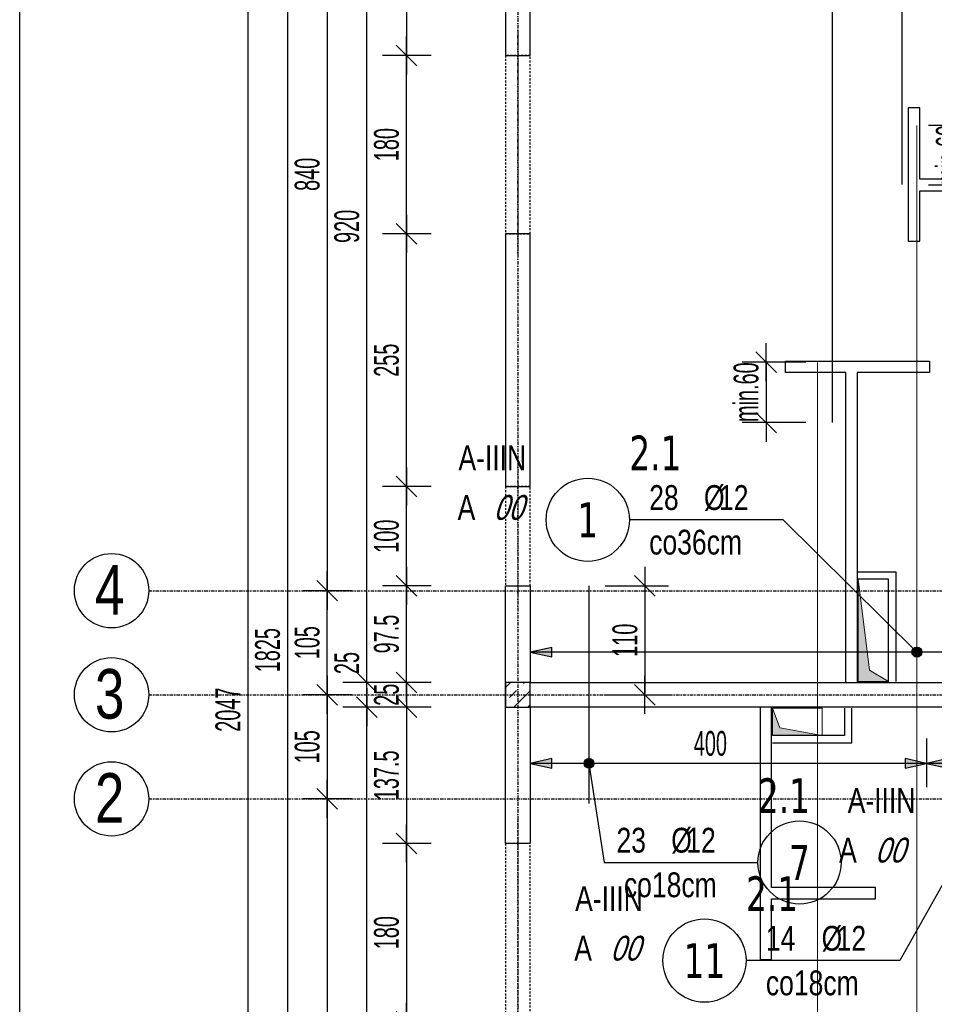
# Model space of a CAD drawing. Header units: millimetres. Extents: x 7622 to 25843, y -22705 to -15125.
# Tile 22 of 45: x 11523 to 12446, y -17111 to -16118. Entities that reach past the tile are written whole.
import ezdxf
from ezdxf.enums import TextEntityAlignment as Align

# ---------------------------------------------------------------- set-up
doc = ezdxf.new("R2010")
doc.units = ezdxf.units.MM
doc.header["$LTSCALE"] = 10
doc.linetypes.add('MO', pattern=[0.7, 0.35, -0.17, 0.01, -0.17])
doc.linetypes.add('MP', pattern=[0.36, 0.2, -0.16])
doc.layers.add('BA_obw', color=230, linetype='Continuous', plot=False)
doc.layers.add('BZ_pom', color=6, linetype='Continuous', plot=False)
for name, color, linetype in [('BA_szr', 1, 'Continuous'), ('BA_wym', 1, 'Continuous'), ('BD_lpm', 1, 'MP'), ('BD_osm', 1, 'MO'), ('BD_txs', 2, 'Continuous'), ('BD_wic', 1, 'Continuous'), ('BD_wig', 3, 'Continuous'), ('BZ_odn', 1, 'Continuous'), ('BZ_opi1', 7, 'Continuous'), ('BZ_opi2', 4, 'Continuous'), ('BZ_P_wid', 3, 'Continuous'), ('BZ_wym', 1, 'Continuous')]:
    doc.layers.add(name, color=color, linetype=linetype)
doc.layers.add('Nowe_A-Przebicia_Nr_pióra__1', color=7, linetype='Continuous', lineweight=13)
doc.layers.add('Nowe_A-Przebicia_Nr_pióra__102', color=7, linetype='Continuous', lineweight=5, true_color=0xcccccc)
doc.styles.add('BIKTBG', font='tahoma.ttf', dxfattribs={"width": 0.85})
doc.styles.add('BIKTS', font='bikromsw.shx', dxfattribs={"width": 0.8})
doc.styles.add('BIKWYM', font='bikromsw.shx', dxfattribs={"width": 0.6})
doc.dimstyles.new('BA_KR_100_cm', dxfattribs={"dimtxt": 25, "dimasz": 1.666667, "dimexe": 24, "dimexo": 0, "dimgap": 0, "dimtad": 0, "dimdec": 1, "dimrnd": 0.5, "dimzin": 9, "dimdsep": 46, "dimtxsty": 'BIKWYM', "dimblk": 'WYM-KR', "dimcen": 0, "dimdle": 20, "dimclrd": 256, "dimclre": 256, "dimclrt": 2, "dimadec": 0, "dimazin": 0, "dimtfac": 0.033333, "dimtdec": 1, "dimtmove": 0, "dimatfit": 3, "dimldrblk": 'WYM-KR', "dimfxl": 25, "dimfxlon": 1, "dimtvp": 0.8, "dimtolj": 1, "dimarcsym": 0})
doc.dimstyles.new('BZ_KP_100_cm', dxfattribs={"dimtxt": 25, "dimasz": 1.666667, "dimexe": 24, "dimexo": 0, "dimgap": 0, "dimtad": 0, "dimdec": 1, "dimrnd": 0.5, "dimzin": 9, "dimdsep": 46, "dimtxsty": 'BIKWYM', "dimblk": 'WYM-KR', "dimblk1": 'WYM-KP', "dimblk2": 'WYM-KP', "dimsah": 1, "dimcen": 0, "dimdle": 20, "dimclrd": 256, "dimclre": 256, "dimclrt": 7, "dimadec": 0, "dimazin": 0, "dimtfac": 0.033333, "dimtdec": 1, "dimtmove": 0, "dimatfit": 3, "dimldrblk": 'WYM-KP', "dimfxl": 1, "dimtvp": 0.8, "dimtolj": 1, "dimarcsym": 0})
doc.dimstyles.new('BZ_KR_100_cm', dxfattribs={"dimtxt": 25, "dimasz": 1.666667, "dimexe": 24, "dimexo": 0, "dimgap": 0, "dimtad": 0, "dimdec": 1, "dimrnd": 0.5, "dimzin": 9, "dimdsep": 46, "dimtxsty": 'BIKWYM', "dimblk": 'WYM-KR', "dimcen": 0, "dimdle": 20, "dimclrd": 256, "dimclre": 256, "dimclrt": 7, "dimadec": 0, "dimazin": 0, "dimtfac": 0.033333, "dimtdec": 1, "dimtmove": 0, "dimatfit": 3, "dimldrblk": 'WYM-KR', "dimfxl": 1, "dimtvp": 0.8, "dimtolj": 1, "dimarcsym": 0})
doc.dimstyles.new('BZ_ST_100_cm', dxfattribs={"dimtxt": 25, "dimasz": 1.666667, "dimexe": 24, "dimexo": 0, "dimgap": 0, "dimtad": 0, "dimdec": 1, "dimrnd": 0.5, "dimdsep": 46, "dimtxsty": 'BIKWYM', "dimblk": 'WYM-ST', "dimcen": 0, "dimdle": 20, "dimclrd": 256, "dimclre": 256, "dimclrt": 7, "dimadec": 0, "dimazin": 0, "dimtfac": 0.033333, "dimtdec": 1, "dimtix": 1, "dimtmove": 2, "dimatfit": 3, "dimldrblk": 'WYM-ST', "dimfxl": 25, "dimfxlon": 1, "dimtvp": 0.8, "dimtolj": 1, "dimtzin": 0, "dimarcsym": 0})

# ---------------------------------------------------------------- blocks, each defined once
blk = doc.blocks.new('WYM-ST')
blk.add_hatch(color=256).paths.add_polyline_path([(-13, 2.88), (0, 0), (-13, -2.88)])
blk.add_lwpolyline([(0, 0), (-13, 2.88), (-13, -2.88), (0, 0)])
blk = doc.blocks.new('*D193')
at = {"layer": 'BA_wym', "lineweight": -2}
for p, q in [((13028.56, -17480.38), (13028.56, -17529.38)), ((12038.6, -17530.38), (12038.6, -17481.38)), ((13026.89, -17505.38), (12040.26, -17505.38))]:
    blk.add_line(p, q, dxfattribs=at)
at = {"layer": 'Defpoints', "color": 0}
for p in [(13028.56, -16344.31), (12038.6, -17505.38), (12038.6, -17641.31)]:
    blk.add_point(p, dxfattribs=at)
at = {"layer": 'BA_wym', "lineweight": -2, "xscale": 1.666666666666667, "yscale": 1.666666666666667, "zscale": 1.666666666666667, "rotation": 180}
blk.add_blockref('WYM-ST', (12038.6, -17505.38), dxfattribs=at)
at = {"layer": 'BA_wym', "lineweight": -2, "xscale": 1.666666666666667, "yscale": 1.666666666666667, "zscale": 1.666666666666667}
blk.add_blockref('WYM-ST', (13028.56, -17505.38), dxfattribs=at)
at = {"layer": 'BA_wym', "color": 7, "insert": (12533.58, -17485.38), "char_height": 25, "attachment_point": 5, "style": 'BIKWYM'}
blk.add_mtext('\\A1;990', dxfattribs=at)
blk = doc.blocks.new('WYM-KR')
at = {"color": 7, "linetype": 'ByBlock'}
blk.add_line((6.24, 6.24), (-6.24, -6.24), dxfattribs=at)
at = {"linetype": 'ByBlock'}
blk.add_line((11.52, 0), (-11.52, 0), dxfattribs=at)
blk = doc.blocks.new('*D308')
at = {"layer": 'BA_wym', "lineweight": -2}
for p, q in [((11938.6, -15866.31), (11889.6, -15866.31)), ((11913.6, -15867.98), (11913.6, -16152.14)), ((11938.6, -16153.81), (11889.6, -16153.81))]:
    blk.add_line(p, q, dxfattribs=at)
at = {"layer": 'Defpoints', "color": 0}
for p in [(11953.6, -15866.31), (11913.6, -16153.81), (11953.6, -16153.81)]:
    blk.add_point(p, dxfattribs=at)
at = {"layer": 'BA_wym', "lineweight": -2, "xscale": 1.666666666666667, "yscale": 1.666666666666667, "zscale": 1.666666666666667}
for p, rotation in [((11913.6, -15866.31), 90), ((11913.6, -16153.81), 270)]:
    blk.add_blockref('WYM-KR', p, dxfattribs=dict(at, rotation=rotation))
at = {"layer": 'BA_wym', "color": 2, "insert": (11893.6, -16010.06), "char_height": 25, "attachment_point": 5, "rotation": 90, "style": 'BIKWYM'}
blk.add_mtext('\\A1;287.5', dxfattribs=at)
blk = doc.blocks.new('*D309')
at = {"layer": 'BA_wym', "lineweight": -2}
for p, q in [((11938.6, -16153.81), (11889.6, -16153.81)), ((11913.6, -16332.14), (11913.6, -16155.48)), ((11938.6, -16333.81), (11889.6, -16333.81))]:
    blk.add_line(p, q, dxfattribs=at)
at = {"layer": 'Defpoints', "color": 0}
for p in [(11913.6, -16153.81), (11953.6, -16153.81), (11953.6, -16333.81)]:
    blk.add_point(p, dxfattribs=at)
at = {"layer": 'BA_wym', "lineweight": -2, "xscale": 1.666666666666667, "yscale": 1.666666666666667, "zscale": 1.666666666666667}
for p, rotation in [((11913.6, -16153.81), 90), ((11913.6, -16333.81), 270)]:
    blk.add_blockref('WYM-KR', p, dxfattribs=dict(at, rotation=rotation))
at = {"layer": 'BA_wym', "color": 2, "insert": (11893.6, -16243.81), "char_height": 25, "attachment_point": 5, "rotation": 90, "style": 'BIKWYM'}
blk.add_mtext('\\A1;180', dxfattribs=at)
blk = doc.blocks.new('*D310')
at = {"layer": 'BA_wym', "lineweight": -2}
for p, q in [((11938.6, -16333.81), (11889.6, -16333.81)), ((11913.6, -16587.14), (11913.6, -16335.48)), ((11938.6, -16588.81), (11889.6, -16588.81))]:
    blk.add_line(p, q, dxfattribs=at)
at = {"layer": 'Defpoints', "color": 0}
for p in [(11913.6, -16333.81), (11953.6, -16333.81), (11953.6, -16588.81)]:
    blk.add_point(p, dxfattribs=at)
at = {"layer": 'BA_wym', "lineweight": -2, "xscale": 1.666666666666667, "yscale": 1.666666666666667, "zscale": 1.666666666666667}
for p, rotation in [((11913.6, -16333.81), 90), ((11913.6, -16588.81), 270)]:
    blk.add_blockref('WYM-KR', p, dxfattribs=dict(at, rotation=rotation))
at = {"layer": 'BA_wym', "color": 2, "insert": (11893.6, -16461.31), "char_height": 25, "attachment_point": 5, "rotation": 90, "style": 'BIKWYM'}
blk.add_mtext('\\A1;255', dxfattribs=at)
blk = doc.blocks.new('*D311')
at = {"layer": 'BA_wym', "lineweight": -2}
for p, q in [((11938.6, -16588.81), (11889.6, -16588.81)), ((11913.6, -16687.14), (11913.6, -16590.48)), ((11938.6, -16688.81), (11889.6, -16688.81))]:
    blk.add_line(p, q, dxfattribs=at)
at = {"layer": 'Defpoints', "color": 0}
for p in [(11913.6, -16588.81), (11953.6, -16588.81), (11953.6, -16688.81)]:
    blk.add_point(p, dxfattribs=at)
at = {"layer": 'BA_wym', "lineweight": -2, "xscale": 1.666666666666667, "yscale": 1.666666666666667, "zscale": 1.666666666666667}
for p, rotation in [((11913.6, -16588.81), 90), ((11913.6, -16688.81), 270)]:
    blk.add_blockref('WYM-KR', p, dxfattribs=dict(at, rotation=rotation))
at = {"layer": 'BA_wym', "color": 2, "insert": (11893.6, -16638.81), "char_height": 25, "attachment_point": 5, "rotation": 90, "style": 'BIKWYM'}
blk.add_mtext('\\A1;100', dxfattribs=at)
blk = doc.blocks.new('*D312')
at = {"layer": 'BA_wym', "lineweight": -2}
for p, q in [((11938.6, -16688.81), (11889.6, -16688.81)), ((11913.6, -16784.64), (11913.6, -16690.48)), ((11938.6, -16786.31), (11889.6, -16786.31))]:
    blk.add_line(p, q, dxfattribs=at)
at = {"layer": 'Defpoints', "color": 0}
for p in [(11913.6, -16688.81), (11953.6, -16688.81), (11953.6, -16786.31)]:
    blk.add_point(p, dxfattribs=at)
at = {"layer": 'BA_wym', "lineweight": -2, "xscale": 1.666666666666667, "yscale": 1.666666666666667, "zscale": 1.666666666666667}
for p, rotation in [((11913.6, -16688.81), 90), ((11913.6, -16786.31), 270)]:
    blk.add_blockref('WYM-KR', p, dxfattribs=dict(at, rotation=rotation))
at = {"layer": 'BA_wym', "color": 2, "insert": (11893.6, -16737.56), "char_height": 25, "attachment_point": 5, "rotation": 90, "style": 'BIKWYM'}
blk.add_mtext('\\A1;97.5', dxfattribs=at)
blk = doc.blocks.new('*D313')
at = {"layer": 'BA_wym', "lineweight": -2}
for p, q in [((11913.6, -16784.64), (11913.6, -16782.98)), ((11938.6, -16786.31), (11889.6, -16786.31)), ((11913.6, -16786.31), (11913.6, -16811.31)), ((11938.6, -16811.31), (11889.6, -16811.31)), ((11913.6, -16812.98), (11913.6, -16814.64))]:
    blk.add_line(p, q, dxfattribs=at)
at = {"layer": 'Defpoints', "color": 0}
for p in [(11953.6, -16786.31), (11913.6, -16811.31), (11953.6, -16811.31)]:
    blk.add_point(p, dxfattribs=at)
at = {"layer": 'BA_wym', "lineweight": -2, "xscale": 1.666666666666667, "yscale": 1.666666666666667, "zscale": 1.666666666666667}
for p, rotation in [((11913.6, -16786.31), 270), ((11913.6, -16811.31), 90)]:
    blk.add_blockref('WYM-KR', p, dxfattribs=dict(at, rotation=rotation))
at = {"layer": 'BA_wym', "color": 2, "insert": (11893.6, -16798.81), "char_height": 25, "attachment_point": 5, "rotation": 90, "style": 'BIKWYM'}
blk.add_mtext('\\A1;25', dxfattribs=at)
blk = doc.blocks.new('*D314')
at = {"layer": 'BA_wym', "lineweight": -2}
for p, q in [((11938.6, -16811.31), (11889.6, -16811.31)), ((11913.6, -16812.98), (11913.6, -16947.14)), ((11938.6, -16948.81), (11889.6, -16948.81))]:
    blk.add_line(p, q, dxfattribs=at)
at = {"layer": 'Defpoints', "color": 0}
for p in [(11953.6, -16811.31), (11913.6, -16948.81), (11953.6, -16948.81)]:
    blk.add_point(p, dxfattribs=at)
at = {"layer": 'BA_wym', "lineweight": -2, "xscale": 1.666666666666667, "yscale": 1.666666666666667, "zscale": 1.666666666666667}
for p, rotation in [((11913.6, -16811.31), 90), ((11913.6, -16948.81), 270)]:
    blk.add_blockref('WYM-KR', p, dxfattribs=dict(at, rotation=rotation))
at = {"layer": 'BA_wym', "color": 2, "insert": (11893.6, -16880.06), "char_height": 25, "attachment_point": 5, "rotation": 90, "style": 'BIKWYM'}
blk.add_mtext('\\A1;137.5', dxfattribs=at)
blk = doc.blocks.new('*D315')
at = {"layer": 'BA_wym', "lineweight": -2}
for p, q in [((11938.6, -16948.81), (11889.6, -16948.81)), ((11913.6, -16950.48), (11913.6, -17127.14)), ((11938.6, -17128.81), (11889.6, -17128.81))]:
    blk.add_line(p, q, dxfattribs=at)
at = {"layer": 'Defpoints', "color": 0}
for p in [(11953.6, -16948.81), (11913.6, -17128.81), (11953.6, -17128.81)]:
    blk.add_point(p, dxfattribs=at)
at = {"layer": 'BA_wym', "lineweight": -2, "xscale": 1.666666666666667, "yscale": 1.666666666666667, "zscale": 1.666666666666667}
for p, rotation in [((11913.6, -16948.81), 90), ((11913.6, -17128.81), 270)]:
    blk.add_blockref('WYM-KR', p, dxfattribs=dict(at, rotation=rotation))
at = {"layer": 'BA_wym', "color": 2, "insert": (11893.6, -17038.81), "char_height": 25, "attachment_point": 5, "rotation": 90, "style": 'BIKWYM'}
blk.add_mtext('\\A1;180', dxfattribs=at)
blk = doc.blocks.new('*D316')
at = {"layer": 'BA_wym', "lineweight": -2}
for p, q in [((11938.6, -17128.81), (11889.6, -17128.81)), ((11913.6, -17810.64), (11913.6, -17130.48)), ((11938.6, -17812.31), (11889.6, -17812.31))]:
    blk.add_line(p, q, dxfattribs=at)
at = {"layer": 'Defpoints', "color": 0}
for p in [(11913.6, -17128.81), (11953.6, -17128.81), (11953.6, -17812.31)]:
    blk.add_point(p, dxfattribs=at)
at = {"layer": 'BA_wym', "lineweight": -2, "xscale": 1.666666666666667, "yscale": 1.666666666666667, "zscale": 1.666666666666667}
for p, rotation in [((11913.6, -17128.81), 90), ((11913.6, -17812.31), 270)]:
    blk.add_blockref('WYM-KR', p, dxfattribs=dict(at, rotation=rotation))
at = {"layer": 'BA_wym', "color": 2, "insert": (11893.6, -17470.56), "char_height": 25, "attachment_point": 5, "rotation": 90, "style": 'BIKWYM'}
blk.add_mtext('\\A1;683.5', dxfattribs=at)
blk = doc.blocks.new('*D319')
at = {"layer": 'BA_wym', "lineweight": -2}
for p, q in [((11898.6, -15866.31), (11849.6, -15866.31)), ((11873.6, -16784.64), (11873.6, -15867.98)), ((11898.6, -16786.31), (11849.6, -16786.31))]:
    blk.add_line(p, q, dxfattribs=at)
at = {"layer": 'Defpoints', "color": 0}
for p in [(11873.6, -15866.31), (11913.6, -15866.31), (11913.6, -16786.31)]:
    blk.add_point(p, dxfattribs=at)
at = {"layer": 'BA_wym', "lineweight": -2, "xscale": 1.666666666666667, "yscale": 1.666666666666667, "zscale": 1.666666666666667}
for p, rotation in [((11873.6, -15866.31), 90), ((11873.6, -16786.31), 270)]:
    blk.add_blockref('WYM-KR', p, dxfattribs=dict(at, rotation=rotation))
at = {"layer": 'BA_wym', "color": 2, "insert": (11853.6, -16326.31), "char_height": 25, "attachment_point": 5, "rotation": 90, "style": 'BIKWYM'}
blk.add_mtext('\\A1;920', dxfattribs=at)
blk = doc.blocks.new('*D320')
at = {"layer": 'BA_wym', "lineweight": -2}
for p, q in [((11873.6, -16784.64), (11873.6, -16750.6)), ((11898.6, -16786.31), (11849.6, -16786.31)), ((11873.6, -16811.31), (11873.6, -16786.31)), ((11898.6, -16811.31), (11849.6, -16811.31)), ((11873.6, -16812.98), (11873.6, -16814.64))]:
    blk.add_line(p, q, dxfattribs=at)
at = {"layer": 'Defpoints', "color": 0}
for p in [(11873.6, -16786.31), (11913.6, -16786.31), (11913.6, -16811.31)]:
    blk.add_point(p, dxfattribs=at)
at = {"layer": 'BA_wym', "lineweight": -2, "xscale": 1.666666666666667, "yscale": 1.666666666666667, "zscale": 1.666666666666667}
for p, rotation in [((11873.6, -16786.31), 270), ((11873.6, -16811.31), 90)]:
    blk.add_blockref('WYM-KR', p, dxfattribs=dict(at, rotation=rotation))
at = {"layer": 'BA_wym', "color": 2, "insert": (11853.6, -16766.79), "char_height": 25, "attachment_point": 5, "rotation": 90, "style": 'BIKWYM'}
blk.add_mtext('\\A1;25', dxfattribs=at)
blk = doc.blocks.new('*D321')
at = {"layer": 'BA_wym', "lineweight": -2}
for p, q in [((11898.6, -16811.31), (11849.6, -16811.31)), ((11873.6, -17639.64), (11873.6, -16812.98)), ((11898.6, -17641.31), (11849.6, -17641.31))]:
    blk.add_line(p, q, dxfattribs=at)
at = {"layer": 'Defpoints', "color": 0}
for p in [(11873.6, -16811.31), (11913.6, -16811.31), (11913.6, -17641.31)]:
    blk.add_point(p, dxfattribs=at)
at = {"layer": 'BA_wym', "lineweight": -2, "xscale": 1.666666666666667, "yscale": 1.666666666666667, "zscale": 1.666666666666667}
for p, rotation in [((11873.6, -16811.31), 90), ((11873.6, -17641.31), 270)]:
    blk.add_blockref('WYM-KR', p, dxfattribs=dict(at, rotation=rotation))
at = {"layer": 'BA_wym', "color": 2, "insert": (11853.6, -17226.31), "char_height": 25, "attachment_point": 5, "rotation": 90, "style": 'BIKWYM'}
blk.add_mtext('\\A1;830', dxfattribs=at)
blk = doc.blocks.new('*D325')
at = {"layer": 'BA_wym', "lineweight": -2}
for p, q in [((11858.6, -15853.81), (11809.6, -15853.81)), ((11833.6, -15855.48), (11833.6, -16692.14)), ((11858.6, -16693.81), (11809.6, -16693.81))]:
    blk.add_line(p, q, dxfattribs=at)
at = {"layer": 'Defpoints', "color": 0}
for p in [(11873.6, -15853.81), (11833.6, -16693.81), (11873.6, -16693.81)]:
    blk.add_point(p, dxfattribs=at)
at = {"layer": 'BA_wym', "lineweight": -2, "xscale": 1.666666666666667, "yscale": 1.666666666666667, "zscale": 1.666666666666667}
for p, rotation in [((11833.6, -15853.81), 90), ((11833.6, -16693.81), 270)]:
    blk.add_blockref('WYM-KR', p, dxfattribs=dict(at, rotation=rotation))
at = {"layer": 'BA_wym', "color": 2, "insert": (11813.6, -16273.81), "char_height": 25, "attachment_point": 5, "rotation": 90, "style": 'BIKWYM'}
blk.add_mtext('\\A1;840', dxfattribs=at)
blk = doc.blocks.new('*D326')
at = {"layer": 'BA_wym', "lineweight": -2}
for p, q in [((11858.6, -16693.81), (11809.6, -16693.81)), ((11833.6, -16797.14), (11833.6, -16695.48)), ((11858.6, -16798.81), (11809.6, -16798.81))]:
    blk.add_line(p, q, dxfattribs=at)
at = {"layer": 'Defpoints', "color": 0}
for p in [(11833.6, -16693.81), (11873.6, -16693.81), (11873.6, -16798.81)]:
    blk.add_point(p, dxfattribs=at)
at = {"layer": 'BA_wym', "lineweight": -2, "xscale": 1.666666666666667, "yscale": 1.666666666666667, "zscale": 1.666666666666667}
for p, rotation in [((11833.6, -16693.81), 90), ((11833.6, -16798.81), 270)]:
    blk.add_blockref('WYM-KR', p, dxfattribs=dict(at, rotation=rotation))
at = {"layer": 'BA_wym', "color": 2, "insert": (11813.6, -16746.31), "char_height": 25, "attachment_point": 5, "rotation": 90, "style": 'BIKWYM'}
blk.add_mtext('\\A1;105', dxfattribs=at)
blk = doc.blocks.new('*D327')
at = {"layer": 'BA_wym', "lineweight": -2}
for p, q in [((11858.6, -16798.81), (11809.6, -16798.81)), ((11833.6, -16800.48), (11833.6, -16902.14)), ((11858.6, -16903.81), (11809.6, -16903.81))]:
    blk.add_line(p, q, dxfattribs=at)
at = {"layer": 'Defpoints', "color": 0}
for p in [(11873.6, -16798.81), (11833.6, -16903.81), (11873.6, -16903.81)]:
    blk.add_point(p, dxfattribs=at)
at = {"layer": 'BA_wym', "lineweight": -2, "xscale": 1.666666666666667, "yscale": 1.666666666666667, "zscale": 1.666666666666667}
for p, rotation in [((11833.6, -16798.81), 90), ((11833.6, -16903.81), 270)]:
    blk.add_blockref('WYM-KR', p, dxfattribs=dict(at, rotation=rotation))
at = {"layer": 'BA_wym', "color": 2, "insert": (11813.6, -16851.31), "char_height": 25, "attachment_point": 5, "rotation": 90, "style": 'BIKWYM'}
blk.add_mtext('\\A1;105', dxfattribs=at)
blk = doc.blocks.new('*D328')
at = {"layer": 'BA_wym', "lineweight": -2}
for p, q in [((11858.6, -16903.81), (11809.6, -16903.81)), ((11833.6, -16905.48), (11833.6, -17652.14)), ((11858.6, -17653.81), (11809.6, -17653.81))]:
    blk.add_line(p, q, dxfattribs=at)
at = {"layer": 'Defpoints', "color": 0}
for p in [(11873.6, -16903.81), (11833.6, -17653.81), (11873.6, -17653.81)]:
    blk.add_point(p, dxfattribs=at)
at = {"layer": 'BA_wym', "lineweight": -2, "xscale": 1.666666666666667, "yscale": 1.666666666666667, "zscale": 1.666666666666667}
for p, rotation in [((11833.6, -16903.81), 90), ((11833.6, -17653.81), 270)]:
    blk.add_blockref('WYM-KR', p, dxfattribs=dict(at, rotation=rotation))
at = {"layer": 'BA_wym', "color": 2, "insert": (11813.6, -17278.81), "char_height": 25, "attachment_point": 5, "rotation": 90, "style": 'BIKWYM'}
blk.add_mtext('\\A1;750', dxfattribs=at)
blk = doc.blocks.new('*D331')
at = {"layer": 'BA_wym', "lineweight": -2}
for p, q in [((11818.6, -15841.31), (11769.6, -15841.31)), ((11793.6, -15842.98), (11793.6, -17664.64)), ((11818.6, -17666.31), (11769.6, -17666.31))]:
    blk.add_line(p, q, dxfattribs=at)
at = {"layer": 'Defpoints', "color": 0}
for p in [(11833.6, -15841.31), (11793.6, -17666.31), (11833.6, -17666.31)]:
    blk.add_point(p, dxfattribs=at)
at = {"layer": 'BA_wym', "lineweight": -2, "xscale": 1.666666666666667, "yscale": 1.666666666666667, "zscale": 1.666666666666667}
for p, rotation in [((11793.6, -15841.31), 90), ((11793.6, -17666.31), 270)]:
    blk.add_blockref('WYM-KR', p, dxfattribs=dict(at, rotation=rotation))
at = {"layer": 'BA_wym', "color": 2, "insert": (11773.6, -16753.81), "char_height": 25, "attachment_point": 5, "rotation": 90, "style": 'BIKWYM'}
blk.add_mtext('\\A1;1825', dxfattribs=at)
blk = doc.blocks.new('*D333')
at = {"layer": 'BA_wym', "lineweight": -2}
for p, q in [((11778.6, -15790.31), (11729.6, -15790.31)), ((11753.6, -15791.98), (11753.6, -17835.64)), ((11778.6, -17837.31), (11729.6, -17837.31))]:
    blk.add_line(p, q, dxfattribs=at)
at = {"layer": 'Defpoints', "color": 0}
for p in [(11793.6, -15790.31), (11753.6, -17837.31), (11793.6, -17837.31)]:
    blk.add_point(p, dxfattribs=at)
at = {"layer": 'BA_wym', "lineweight": -2, "xscale": 1.666666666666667, "yscale": 1.666666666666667, "zscale": 1.666666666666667}
for p, rotation in [((11753.6, -15790.31), 90), ((11753.6, -17837.31), 270)]:
    blk.add_blockref('WYM-KR', p, dxfattribs=dict(at, rotation=rotation))
at = {"layer": 'BA_wym', "color": 2, "insert": (11733.6, -16813.81), "char_height": 25, "attachment_point": 5, "rotation": 90, "style": 'BIKWYM'}
blk.add_mtext('\\A1;2047', dxfattribs=at)
blk = doc.blocks.new('*D363')
at = {"layer": 'BA_wym', "lineweight": -2}
for p, q in [((12038.6, -15939.08), (12038.6, -15988.08)), ((13028.6, -15989.08), (13028.6, -15940.08)), ((13026.93, -15964.08), (12040.26, -15964.08))]:
    blk.add_line(p, q, dxfattribs=at)
at = {"layer": 'Defpoints', "color": 0}
for p in [(12038.6, -15866.31), (12038.6, -15964.08), (13028.6, -16170.31)]:
    blk.add_point(p, dxfattribs=at)
at = {"layer": 'BA_wym', "lineweight": -2, "xscale": 1.666666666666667, "yscale": 1.666666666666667, "zscale": 1.666666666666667, "rotation": 180}
blk.add_blockref('WYM-ST', (12038.6, -15964.08), dxfattribs=at)
at = {"layer": 'BA_wym', "lineweight": -2, "xscale": 1.666666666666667, "yscale": 1.666666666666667, "zscale": 1.666666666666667}
blk.add_blockref('WYM-ST', (13028.6, -15964.08), dxfattribs=at)
at = {"layer": 'BA_wym', "color": 7, "insert": (12533.58, -15944.08), "char_height": 25, "attachment_point": 5, "style": 'BIKWYM'}
blk.add_mtext('\\A1;990', dxfattribs=at)
blk = doc.blocks.new('*D367')
at = {"layer": 'BA_wym', "lineweight": -2}
for p, q in [((12038.6, -16730.81), (12038.6, -16779.81)), ((13028.56, -16730.81), (13028.56, -16779.81)), ((13026.89, -16755.81), (12040.26, -16755.81))]:
    blk.add_line(p, q, dxfattribs=at)
at = {"layer": 'Defpoints', "color": 0}
for p in [(13028.56, -16344.31), (12038.6, -16658.04), (12038.6, -16755.81)]:
    blk.add_point(p, dxfattribs=at)
at = {"layer": 'BA_wym', "lineweight": -2, "xscale": 1.666666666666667, "yscale": 1.666666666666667, "zscale": 1.666666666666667, "rotation": 180}
blk.add_blockref('WYM-ST', (12038.6, -16755.81), dxfattribs=at)
at = {"layer": 'BA_wym', "lineweight": -2, "xscale": 1.666666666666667, "yscale": 1.666666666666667, "zscale": 1.666666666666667}
blk.add_blockref('WYM-ST', (13028.56, -16755.81), dxfattribs=at)
at = {"layer": 'BA_wym', "color": 7, "insert": (12482.15, -16735.81), "char_height": 25, "attachment_point": 5, "style": 'BIKWYM'}
blk.add_mtext('\\A1;990', dxfattribs=at)
blk = doc.blocks.new('*D369')
at = {"layer": 'BZ_wym', "lineweight": -2}
for p, q in [((12316.55, -16463.31), (12252.55, -16463.31)), ((12276.55, -16461.64), (12276.55, -16459.98)), ((12276.55, -16463.31), (12276.55, -16524.31)), ((12316.55, -16524.31), (12252.55, -16524.31)), ((12276.55, -16525.98), (12276.55, -16527.64))]:
    blk.add_line(p, q, dxfattribs=at)
at = {"layer": 'Defpoints', "color": 0}
for p in [(12328.43, -16463.31), (12276.55, -16524.31), (12343.43, -16524.31)]:
    blk.add_point(p, dxfattribs=at)
at = {"layer": 'BZ_wym', "lineweight": -2, "xscale": 1.666666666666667, "yscale": 1.666666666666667, "zscale": 1.666666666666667}
for p, rotation in [((12276.55, -16463.31), 270), ((12276.55, -16524.31), 90)]:
    blk.add_blockref('WYM-KR', p, dxfattribs=dict(at, rotation=rotation))
at = {"layer": 'BZ_wym', "color": 7, "insert": (12256.55, -16493.56), "char_height": 25, "attachment_point": 5, "rotation": 90, "style": 'BIKWYM'}
blk.add_mtext('\\A1;min.60', dxfattribs=at)
blk = doc.blocks.new('*D371')
at = {"layer": 'BZ_wym', "lineweight": -2}
for p, q in [((12440.64, -16224.31), (12504.64, -16224.31)), ((12480.64, -16222.64), (12480.64, -16220.98)), ((12480.64, -16224.31), (12480.64, -16284.31)), ((12440.64, -16284.31), (12504.64, -16284.31)), ((12480.64, -16285.98), (12480.64, -16287.64))]:
    blk.add_line(p, q, dxfattribs=at)
at = {"layer": 'Defpoints', "color": 0}
for p in [(12428.75, -16224.31), (12413.75, -16284.31), (12480.64, -16284.31)]:
    blk.add_point(p, dxfattribs=at)
at = {"layer": 'BZ_wym', "lineweight": -2, "xscale": 1.666666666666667, "yscale": 1.666666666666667, "zscale": 1.666666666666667}
for p, rotation in [((12480.64, -16224.31), 270), ((12480.64, -16284.31), 90)]:
    blk.add_blockref('WYM-KR', p, dxfattribs=dict(at, rotation=rotation))
at = {"layer": 'BZ_wym', "color": 7, "insert": (12460.64, -16254.31), "char_height": 25, "attachment_point": 5, "rotation": 90, "style": 'BIKWYM'}
blk.add_mtext('\\A1;min.60', dxfattribs=at)
blk = doc.blocks.new('*D381')
at = {"layer": 'BA_wym', "lineweight": -2}
for p, q in [((12038.6, -16843.01), (12038.6, -16892.01)), ((12438.6, -16843.01), (12438.6, -16892.01)), ((12436.93, -16868.01), (12040.26, -16868.01))]:
    blk.add_line(p, q, dxfattribs=at)
at = {"layer": 'Defpoints', "color": 0}
for p in [(12038.6, -16789.67), (12438.6, -16786.31), (12038.6, -16868.01)]:
    blk.add_point(p, dxfattribs=at)
at = {"layer": 'BA_wym', "lineweight": -2, "xscale": 1.666666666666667, "yscale": 1.666666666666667, "zscale": 1.666666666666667, "rotation": 180}
blk.add_blockref('WYM-ST', (12038.6, -16868.01), dxfattribs=at)
at = {"layer": 'BA_wym', "lineweight": -2, "xscale": 1.666666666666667, "yscale": 1.666666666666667, "zscale": 1.666666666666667}
blk.add_blockref('WYM-ST', (12438.6, -16868.01), dxfattribs=at)
at = {"layer": 'BA_wym', "color": 7, "insert": (12220.38, -16848.01), "char_height": 25, "attachment_point": 5, "style": 'BIKWYM'}
blk.add_mtext('\\A1;400', dxfattribs=at)
blk = doc.blocks.new('WYM-KP')
blk.add_hatch(color=256).paths.add_polyline_path([(3, 0, 1), (-3, 0, 1)])
blk.add_circle((0, 0), 3)
blk = doc.blocks.new('bik_BlkOpPret', base_point=(1524.45, 7050.26))
at = {"layer": 'BZ_opi1', "style": 'BIKTS', "width": 0.6}
for tag, p in [('SZTUK', (1533.83, 7057.76)), ('PRZEDR_FI', (1554.72, 7057.76)), ('PRZEKROJ', (1563.29, 7057.76)), ('PRZEDR_L', (1533.83, 7024.01)), ('DLUGOSC', (1568.65, 7024.01)), ('UWAGA', (1533.83, 6997.76))]:
    blk.add_attdef(tag, p, '', height=18.75, dxfattribs=at)
at = {"layer": 'BZ_opi2', "style": 'BIKTBG', "width": 0.6}
blk.add_attdef('NUMER', text='', height=26.25, dxfattribs=at).set_placement((1620.77, 7050.26), align=Align.MIDDLE_CENTER)
at = {"layer": 'BZ_pom', "width": 0.6}
for tag, p, height, style in [('POZYCJA', (1589.27, 7087.76), 26.25, 'BIKTBG'), ('GATUNEK', (1630.22, 7087.76), 18.75, 'BIKTS'), ('METODA_L', (1639.09, 7050.26), 18.75, 'BIKTS'), ('EURO_KOD', (1663.74, 7050.26), 18.75, 'BIKTS')]:
    blk.add_attdef(tag, p, '', height=height, dxfattribs=dict(at, style=style))
at = {"layer": 'BZ_wym', "width": 0.6}
for tag, p, height, style, flags in [('PRZEDR_NR', (1533.83, 6969.63), 26.25, 'BIKTBG', 1), ('PRZEDR_SZT', (1533.83, 6941.51), 18.75, 'BIKTS', 1), ('TYP_PRETA', (1533.83, 6913.38), 18.75, 'BIKTS', 3), ('EURO_KOD_SEGMENTY', (1567.58, 6885.26), 18.75, 'BIKTS', 3), ('HAK_1', (1533.83, 6857.13), 18.75, 'BIKTS', 3), ('HAK_2', (1533.83, 6829.01), 18.75, 'BIKTS', 3), ('ID', (1533.83, 6800.88), 18.75, 'BIKTS', 3), ('ID_C', (1533.83, 6772.76), 18.75, 'BIKTS', 3), ('b_atr_0', (1533.83, 6744.63), 18.75, 'BIKTS', 3)]:
    blk.add_attdef(tag, p, '', height=height, dxfattribs=dict(at, style=style, flags=flags))
blk = doc.blocks.new('*D382')
at = {"layer": 'BZ_wym', "lineweight": -2}
for p, q in [((12114.24, -16688.81), (12178.24, -16688.81)), ((12154.24, -16690.48), (12154.24, -16797.14)), ((12114.24, -16798.81), (12178.24, -16798.81))]:
    blk.add_line(p, q, dxfattribs=at)
at = {"layer": 'Defpoints', "color": 0}
for p in [(12114.24, -16688.81), (12114.24, -16798.81), (12154.24, -16798.81)]:
    blk.add_point(p, dxfattribs=at)
at = {"layer": 'BZ_wym', "lineweight": -2, "xscale": 1.666666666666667, "yscale": 1.666666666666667, "zscale": 1.666666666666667}
for p, rotation in [((12154.24, -16688.81), 90), ((12154.24, -16798.81), 270)]:
    blk.add_blockref('WYM-KR', p, dxfattribs=dict(at, rotation=rotation))
at = {"layer": 'BZ_wym', "color": 7, "insert": (12134.24, -16743.81), "char_height": 25, "attachment_point": 5, "rotation": 90, "style": 'BIKWYM'}
blk.add_mtext('\\A1;110', dxfattribs=at)
blk = doc.blocks.new('*D383')
at = {"layer": 'BA_wym', "lineweight": -2}
for p, q in [((12438.6, -16843.01), (12438.6, -16892.01)), ((12688.6, -16893.01), (12688.6, -16844.01)), ((12686.93, -16868.01), (12440.26, -16868.01))]:
    blk.add_line(p, q, dxfattribs=at)
at = {"layer": 'Defpoints', "color": 0}
for p in [(12438.6, -16786.31), (12438.6, -16868.01), (12688.6, -16916.31)]:
    blk.add_point(p, dxfattribs=at)
at = {"layer": 'BA_wym', "lineweight": -2, "xscale": 1.666666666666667, "yscale": 1.666666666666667, "zscale": 1.666666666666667, "rotation": 180}
blk.add_blockref('WYM-ST', (12438.6, -16868.01), dxfattribs=at)
at = {"layer": 'BA_wym', "lineweight": -2, "xscale": 1.666666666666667, "yscale": 1.666666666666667, "zscale": 1.666666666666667}
blk.add_blockref('WYM-ST', (12688.6, -16868.01), dxfattribs=at)
at = {"layer": 'BA_wym', "color": 7, "insert": (12615.41, -16848.01), "char_height": 25, "attachment_point": 5, "style": 'BIKWYM'}
blk.add_mtext('\\A1;250', dxfattribs=at)

msp = doc.modelspace()

# ---------------------------------------------------------------- hatches: boundary and pattern name
at = {"layer": 'BA_szr'}
h = msp.add_hatch(dxfattribs=at)
h.set_pattern_fill('BIK_ZELBET', color=256, scale=100, angle=45, pattern_type=2)
h.set_pattern_definition([(45, (399.82, -17855.161), (-14.142136, 14.142136), []), (45, (392.75, -17848.09), (-14.142136, 14.142136), [10, -10])])
h.paths.add_polyline_path([(12013.6, -16811.31), (12038.6, -16811.31), (12038.6, -16786.31), (12013.6, -16786.31)])
at = {"layer": 'Nowe_A-Przebicia_Nr_pióra__102', "linetype": 'Continuous', "lineweight": 5, "true_color": 0xcccccc}
for points in [[(12400.1, -16785.31), (12369.6, -16785.31), (12369.6, -16682.35), (12380.92, -16773.99)], [(12333.08, -16839.81), (12283.1, -16839.81), (12283.1, -16812.31), (12290.59, -16832.32)]]:
    msp.add_hatch(color=254, dxfattribs=at).paths.add_polyline_path(points)

# ---------------------------------------------------------------- linework, layer by layer
at = {"layer": 'BA_obw'}
msp.add_lwpolyline([(11523.38, -15125.37), (15730.92, -15125.37), (15730.92, -18420.68), (11523.38, -18420.68)], close=True, dxfattribs=at)
at = {"layer": 'BD_lpm'}
for points in [[(12038.6, -16153.81), (12013.6, -16153.81), (12013.6, -16333.81), (12038.6, -16333.81)], [(12038.6, -16588.81), (12013.6, -16588.81), (12013.6, -16688.81), (12038.6, -16688.81)], [(12038.6, -16948.81), (12013.6, -16948.81), (12013.6, -17128.81), (12038.6, -17128.81)]]:
    msp.add_lwpolyline(points, close=True, dxfattribs=at)
at = {"layer": 'BD_osm', "color": 5}
for p, q in [((12026.1, -16128.81), (12026.1, -16358.81)), ((12026.1, -16563.81), (12026.1, -16713.81)), ((12026.1, -16923.81), (12026.1, -17153.81))]:
    msp.add_line(p, q, dxfattribs=at)
at = {"layer": 'BD_osm'}
for points in [[(12026.1, -15430.31), (12026.1, -18302.76)], [(11653.6, -16693.81), (14978.6, -16693.81)], [(11653.6, -16798.81), (14978.6, -16798.81)], [(11653.6, -16903.81), (14978.6, -16903.81)]]:
    msp.add_lwpolyline(points, dxfattribs=at)
at = {"layer": 'BD_wic', "color": 8}
for points in [[(12703.6, -16278.81), (12431.6, -16278.81), (12431.6, -16206.81), (12420.1, -16206.81), (12420.1, -16341.31), (12431.6, -16341.31), (12431.6, -16290.31), (12703.6, -16290.31)], [(12357.1, -16786.31), (12357.1, -16473.81), (12296.1, -16473.81), (12296.1, -16462.31), (12441.6, -16462.31), (12441.6, -16473.81), (12368.6, -16473.81), (12368.6, -16786.31)], [(12369.6, -16674.85), (12407.6, -16674.85), (12407.6, -16785.31)], [(12400.1, -16785.31), (12400.1, -16682.35), (12369.6, -16682.35)], [(12270.6, -16811.31), (12270.6, -17065.82), (12282.1, -17065.82), (12282.1, -17004.81)], [(12282.1, -17004.81), (12387.08, -17004.81), (12387.08, -16993.31), (12282.1, -16993.31), (12282.1, -16811.31)], [(12283.1, -16847.31), (12363.1, -16847.31), (12363.1, -16812.31)], [(12355.6, -16812.31), (12355.6, -16839.81), (12283.1, -16839.81)]]:
    msp.add_lwpolyline(points, dxfattribs=at)
at = {"layer": 'BD_wic'}
for centre in [(11616.1, -16693.81), (11616.1, -16798.81), (11616.1, -16903.81)]:
    msp.add_circle(centre, 37.5, dxfattribs=at)
at = {"layer": 'BD_wig'}
for points in [[(12146.1, -15866.31), (12146.1, -15841.31), (12013.6, -15841.31), (12013.6, -16153.81), (12038.6, -16153.81), (12038.6, -15866.31), (12146.1, -15866.31)], [(12013.6, -16688.81), (12038.6, -16688.81), (12038.6, -16786.31), (12553.6, -16786.31), (12553.6, -16681.31), (12592.64, -16681.31), (12592.64, -16706.31), (12578.6, -16706.31), (12578.6, -16891.31), (12589.6, -16891.31), (12589.6, -16916.31), (12553.6, -16916.31), (12553.6, -16811.31), (12038.6, -16811.31), (12038.6, -16948.81), (12013.6, -16948.81), (12013.6, -16688.81)]]:
    msp.add_lwpolyline(points, dxfattribs=at)
for points in [[(12038.6, -16333.81), (12013.6, -16333.81), (12013.6, -16588.81), (12038.6, -16588.81)], [(12013.6, -16811.31), (12038.6, -16811.31), (12038.6, -16786.31), (12013.6, -16786.31)]]:
    msp.add_lwpolyline(points, close=True, dxfattribs=at)
at = {"layer": 'BZ_odn'}
for centre in [(12096.64, -16622.34), (12310.35, -16968.02), (12214.38, -17066.95)]:
    msp.add_circle(centre, 42, dxfattribs=at)
at = {"layer": 'BZ_P_wid', "color": 3, "const_width": 1.2}
for points in [[(12343.43, -15844.31), (12343.43, -16524.31)], [(12413.75, -16284.31), (12413.75, -15844.31)], [(12428.75, -17204.31), (12428.75, -16224.31)], [(12328.43, -16463.31), (12328.43, -17663.31)]]:
    msp.add_lwpolyline(points, dxfattribs=at)
at = {"layer": 'BZ_P_wid', "const_width": 1.2}
msp.add_lwpolyline([(12097.88, -16688.81), (12097.88, -16908.81)], dxfattribs=at)
at = {"layer": 'Nowe_A-Przebicia_Nr_pióra__1', "color": 7, "linetype": 'Continuous', "lineweight": 13}
for p, q in [((12380.92, -16773.99), (12369.6, -16682.35)), ((12369.6, -16785.31), (12369.6, -16682.35)), ((12400.1, -16682.35), (12369.6, -16682.35)), ((12400.1, -16785.31), (12400.1, -16682.35)), ((12400.1, -16785.31), (12380.92, -16773.99)), ((12400.1, -16785.31), (12369.6, -16785.31)), ((12290.59, -16832.32), (12283.1, -16812.31)), ((12283.1, -16812.31), (12333.08, -16812.31)), ((12283.1, -16839.81), (12283.1, -16812.31)), ((12333.08, -16812.31), (12333.08, -16839.81)), ((12333.08, -16839.81), (12290.59, -16832.32)), ((12333.08, -16839.81), (12283.1, -16839.81))]:
    msp.add_line(p, q, dxfattribs=at)

# ---------------------------------------------------------------- block references
ref = msp.add_blockref('bik_BlkOpPret', (12293.88, -16622.34))
ref.add_attrib('NUMER', '1', dxfattribs={"layer": 'BZ_opi2', "height": 35, "style": 'BIKTBG', "width": 0.8}).set_placement((12096.64, -16622.34), align=Align.MIDDLE_CENTER)
ref.add_attrib('POZYCJA', '2.1', (12138.64, -16572.34), dxfattribs={"layer": 'BZ_pom', "height": 35, "style": 'BIKTBG', "width": 0.8})
ref.add_attrib('SZTUK', '28', (12158.64, -16612.34), dxfattribs={"layer": 'BZ_opi1', "height": 25, "style": 'BIKTS', "width": 0.8})
ref.add_attrib('GATUNEK', 'A-IIIN', (11966.15, -16572.34), dxfattribs={"layer": 'BZ_pom', "height": 25, "style": 'BIKTS', "width": 0.8})
ref.add_attrib('PRZEKROJ', '12', (12229.12, -16612.34), dxfattribs={"layer": 'BZ_opi1', "height": 25, "style": 'BIKTS', "width": 0.8})
ref.add_attrib('UWAGA', 'co36cm', (12158.64, -16657.34), dxfattribs={"layer": 'BZ_opi1', "height": 25, "style": 'BIKTS', "width": 0.8})
ref.add_attrib('METODA_L', 'A', (11965.31, -16622.34), dxfattribs={"layer": 'BZ_pom', "height": 25, "style": 'BIKTS', "width": 0.8})
ref.add_attrib('PRZEDR_FI', '%%c', (12213.88, -16612.34), dxfattribs={"layer": 'BZ_opi1', "height": 25, "style": 'BIKTS', "width": 0.8})
ref.add_attrib('EURO_KOD', '00', (12001.5, -16622.34), dxfattribs={"layer": 'BZ_pom', "height": 25, "style": 'BIKTS', "oblique": 18, "width": 0.8})
ref = msp.add_blockref('bik_BlkOpPret', (12113.12, -16968.02))
ref.add_attrib('NUMER', '7', dxfattribs={"layer": 'BZ_opi2', "height": 35, "style": 'BIKTBG', "width": 0.8}).set_placement((12310.35, -16968.02), align=Align.MIDDLE_CENTER)
ref.add_attrib('POZYCJA', '2.1', (12268.35, -16918.02), dxfattribs={"layer": 'BZ_pom', "height": 35, "style": 'BIKTBG', "width": 0.8})
ref.add_attrib('SZTUK', '23', (12125.62, -16958.02), dxfattribs={"layer": 'BZ_opi1', "height": 25, "style": 'BIKTS', "width": 0.8})
ref.add_attrib('GATUNEK', 'A-IIIN', (12358.94, -16918.02), dxfattribs={"layer": 'BZ_pom', "height": 25, "style": 'BIKTS', "width": 0.8})
ref.add_attrib('PRZEKROJ', '12', (12196.09, -16958.02), dxfattribs={"layer": 'BZ_opi1', "height": 25, "style": 'BIKTS', "width": 0.8})
ref.add_attrib('UWAGA', 'co18cm', (12133.12, -17003.02), dxfattribs={"layer": 'BZ_opi1', "height": 25, "style": 'BIKTS', "width": 0.8})
ref.add_attrib('METODA_L', 'A', (12350.26, -16968.02), dxfattribs={"layer": 'BZ_pom', "height": 25, "style": 'BIKTS', "width": 0.8})
ref.add_attrib('PRZEDR_FI', '%%c', (12180.85, -16958.02), dxfattribs={"layer": 'BZ_opi1', "height": 25, "style": 'BIKTS', "width": 0.8})
ref.add_attrib('EURO_KOD', '00', (12386.45, -16968.02), dxfattribs={"layer": 'BZ_pom', "height": 25, "style": 'BIKTS', "oblique": 18, "width": 0.8})
ref = msp.add_blockref('bik_BlkOpPret', (12411.62, -17066.95))
ref.add_attrib('NUMER', '11', dxfattribs={"layer": 'BZ_opi2', "height": 35, "style": 'BIKTBG', "width": 0.8}).set_placement((12214.38, -17066.95), align=Align.MIDDLE_CENTER)
ref.add_attrib('POZYCJA', '2.1', (12256.38, -17016.95), dxfattribs={"layer": 'BZ_pom', "height": 35, "style": 'BIKTBG', "width": 0.8})
ref.add_attrib('SZTUK', '14', (12276.38, -17056.95), dxfattribs={"layer": 'BZ_opi1', "height": 25, "style": 'BIKTS', "width": 0.8})
ref.add_attrib('GATUNEK', 'A-IIIN', (12083.89, -17016.95), dxfattribs={"layer": 'BZ_pom', "height": 25, "style": 'BIKTS', "width": 0.8})
ref.add_attrib('PRZEKROJ', '12', (12347.81, -17056.95), dxfattribs={"layer": 'BZ_opi1', "height": 25, "style": 'BIKTS', "width": 0.8})
ref.add_attrib('UWAGA', 'co18cm', (12276.38, -17101.95), dxfattribs={"layer": 'BZ_opi1', "height": 25, "style": 'BIKTS', "width": 0.8})
ref.add_attrib('METODA_L', 'A', (12083.04, -17066.95), dxfattribs={"layer": 'BZ_pom', "height": 25, "style": 'BIKTS', "width": 0.8})
ref.add_attrib('PRZEDR_FI', '%%c', (12332.57, -17056.95), dxfattribs={"layer": 'BZ_opi1', "height": 25, "style": 'BIKTS', "width": 0.8})
ref.add_attrib('EURO_KOD', '00', (12119.23, -17066.95), dxfattribs={"layer": 'BZ_pom', "height": 25, "style": 'BIKTS', "oblique": 18, "width": 0.8})

# ---------------------------------------------------------------- texts
at = {"layer": 'BD_txs', "style": 'BIKTS', "width": 0.8}
for s, p in [('4', (11599.29, -16717.87)), ('3', (11599.29, -16822.87)), ('2', (11599.29, -16927.87))]:
    msp.add_text(s, height=50, dxfattribs=at).set_placement(p)

# ---------------------------------------------------------------- dimensions: what is measured, and where the dimension line sits
at = {"layer": 'BA_wym'}
for base, p1, p2, picture, middle in [((11753.6, -17837.31), (11793.6, -15790.31), (11793.6, -17837.31), '*D333', (11733.6, -16813.81)), ((11793.6, -17666.31), (11833.6, -15841.31), (11833.6, -17666.31), '*D331', (11773.6, -16753.81)), ((11833.6, -16693.81), (11873.6, -15853.81), (11873.6, -16693.81), '*D325', (11813.6, -16273.81)), ((11873.6, -15866.31), (11913.6, -16786.31), (11913.6, -15866.31), '*D319', (11853.6, -16326.31)), ((11913.6, -16153.81), (11953.6, -15866.31), (11953.6, -16153.81), '*D308', (11893.6, -16010.06)), ((11913.6, -16153.81), (11953.6, -16333.81), (11953.6, -16153.81), '*D309', (11893.6, -16243.81)), ((11913.6, -16333.81), (11953.6, -16588.81), (11953.6, -16333.81), '*D310', (11893.6, -16461.31)), ((11913.6, -16588.81), (11953.6, -16688.81), (11953.6, -16588.81), '*D311', (11893.6, -16638.81)), ((11833.6, -16693.81), (11873.6, -16798.81), (11873.6, -16693.81), '*D326', (11813.6, -16746.31)), ((11913.6, -16688.81), (11953.6, -16786.31), (11953.6, -16688.81), '*D312', (11893.6, -16737.56)), ((11873.6, -16786.31), (11913.6, -16811.31), (11913.6, -16786.31), '*D320', (11853.6, -16766.79)), ((11833.6, -16903.81), (11873.6, -16798.81), (11873.6, -16903.81), '*D327', (11813.6, -16851.31)), ((11873.6, -16811.31), (11913.6, -17641.31), (11913.6, -16811.31), '*D321', (11853.6, -17226.31)), ((11913.6, -16948.81), (11953.6, -16811.31), (11953.6, -16948.81), '*D314', (11893.6, -16880.06)), ((11833.6, -17653.81), (11873.6, -16903.81), (11873.6, -17653.81), '*D328', (11813.6, -17278.81)), ((11913.6, -17128.81), (11953.6, -16948.81), (11953.6, -17128.81), '*D315', (11893.6, -17038.81)), ((11913.6, -17128.81), (11953.6, -17812.31), (11953.6, -17128.81), '*D316', (11893.6, -17470.56))]:
    dim = msp.add_linear_dim(base=base, p1=p1, p2=p2, angle=90, dimstyle='BA_KR_100_cm', override={"dimatfit": 1}, dxfattribs=at)
    dim.commit()
    dim.dimension.update_dxf_attribs({"geometry": picture, "text_midpoint": middle})
for base, p1, p2, picture, middle in [((12038.6, -15964.08), (13028.6, -16170.31), (12038.6, -15866.31), '*D363', (12533.58, -15944.08)), ((12038.6, -17505.38), (13028.56, -16344.31), (12038.6, -17641.31), '*D193', (12533.58, -17485.38)), ((12038.6, -16755.81), (13028.56, -16344.31), (12038.6, -16658.04), '*D367', (12482.15, -16735.81)), ((12038.6, -16868.01), (12438.6, -16786.31), (12038.6, -16789.67), '*D381', (12220.38, -16848.01)), ((12438.6, -16868.01), (12688.6, -16916.31), (12438.6, -16786.31), '*D383', (12615.41, -16848.01))]:
    dim = msp.add_linear_dim(base=base, p1=p1, p2=p2, dimstyle='BZ_ST_100_cm', override={"dimrnd": 1, "dimblk": 'WYM-ST'}, dxfattribs=at)
    dim.commit()
    dim.dimension.update_dxf_attribs({"geometry": picture, "text_midpoint": middle, "dimtype": 160})
dim = msp.add_linear_dim(base=(11913.6, -16811.31), p1=(11953.6, -16786.31), p2=(11953.6, -16811.31), angle=90, dimstyle='BA_KR_100_cm', override={"dimatfit": 1}, dxfattribs=at)
dim.commit()
dim.dimension.update_dxf_attribs({"geometry": '*D313', "text_midpoint": (11913.6, -16798.81), "dimtype": 160})
at = {"layer": 'BZ_wym'}
for base, p1, p2, picture, middle in [((12480.64, -16284.31), (12428.75, -16224.31), (12413.75, -16284.31), '*D371', (12480.64, -16254.31)), ((12276.55, -16524.31), (12328.43, -16463.31), (12343.43, -16524.31), '*D369', (12276.55, -16493.56))]:
    dim = msp.add_linear_dim(base=base, p1=p1, p2=p2, angle=270, text='min.60', dimstyle='BZ_KR_100_cm', override={"dimtxsty": 'BIKWYM', "dimatfit": 1, "dimfxl": 40, "dimfxlon": 1}, dxfattribs=at)
    dim.commit()
    dim.dimension.update_dxf_attribs({"geometry": picture, "text_midpoint": middle, "dimtype": 160})
dim = msp.add_linear_dim(base=(12154.24, -16798.81), p1=(12114.24, -16688.81), p2=(12114.24, -16798.81), angle=90, dimstyle='BZ_KR_100_cm', override={"dimatfit": 1}, dxfattribs=at)
dim.commit()
dim.dimension.update_dxf_attribs({"geometry": '*D382', "text_midpoint": (12134.24, -16743.81)})

# ---------------------------------------------------------------- leaders
at = {"layer": 'BZ_odn'}
for points in [[(12428.75, -16755.81), (12293.88, -16622.34), (12138.64, -16622.34)], [(12097.88, -16868.01), (12113.12, -16968.02), (12268.35, -16968.02)], [(12523, -16868.01), (12411.62, -17066.95), (12256.38, -17066.95)]]:
    msp.add_leader(points, dimstyle='BZ_KP_100_cm', dxfattribs=at)

doc.saveas('drawing.dxf')
